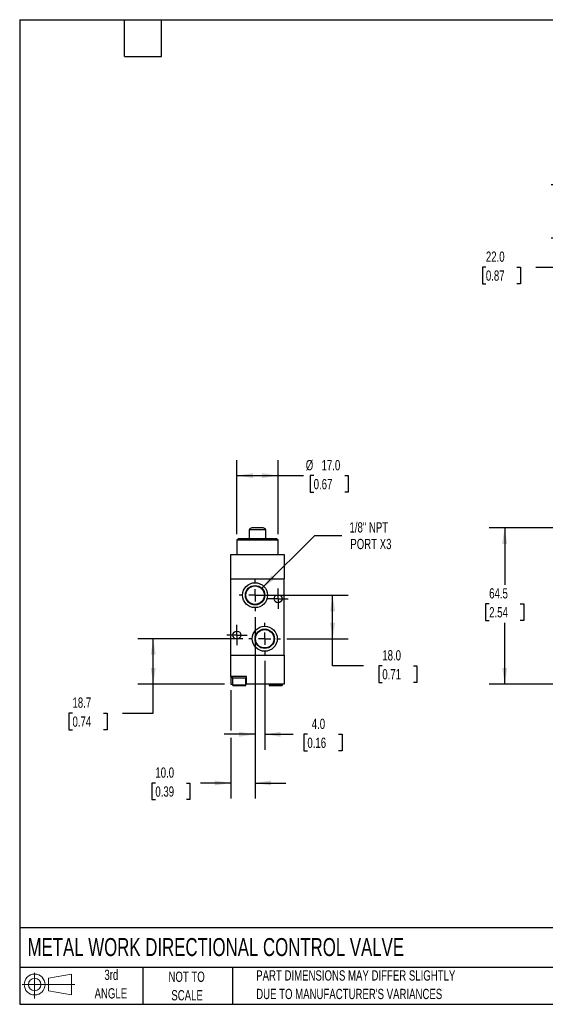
# Model space of a CAD drawing. Header units: millimetres. Extents: x 13 to 546, y 13 to 419.
# Tile 1 of 2: x 13 to 229, y 13 to 419. Entities that reach past the tile are written whole.
import ezdxf

# ---------------------------------------------------------------- set-up
doc = ezdxf.new("R2010")
doc.units = ezdxf.units.MM
doc.header["$LTSCALE"] = 2
doc.linetypes.add('CENTERX2', pattern=[20.32, 12.7, -2.54, 2.54, -2.54])
doc.layers.add('CENTER', color=40, linetype='CENTERX2')
doc.layers.add('SLD-DEFPOINTS', color=7, linetype='Continuous')
doc.layers.add('DIMENSIONS', color=140, linetype='Continuous', lineweight=25)
doc.layers.add('TEXT', color=140, linetype='Continuous', lineweight=25)
doc.styles.add('SLDTEXTSTYLE0', font='TXT', dxfattribs={"width": 0.7})
doc.dimstyles.new('SLDDIMSTYLE1', dxfattribs={"dimtxt": 4.316016, "dimasz": 6.604, "dimexe": 0, "dimexo": 0.0625, "dimgap": 1.079004, "dimtad": 0, "dimtih": 1, "dimtoh": 1, "dimrnd": 1e-09, "dimzin": 12, "dimdsep": 46, "dimtxsty": 'SLDTEXTSTYLE0', "dimsah": 1, "dimcen": 0.09, "dimadec": 0, "dimazin": 3, "dimtfac": 1, "dimtofl": 0, "dimtmove": 0, "dimatfit": 3, "dimfxl": 0, "dimfrac": 2, "dimtolj": 1, "dimtzin": 12, "dimarcsym": 0})
doc.dimstyles.new('SLDDIMSTYLE3', dxfattribs={"dimtxt": 4.316016, "dimasz": 6.604, "dimexe": 0, "dimexo": 0.0625, "dimgap": 1.079004, "dimtad": 0, "dimtih": 1, "dimtoh": 1, "dimrnd": 1e-09, "dimzin": 4, "dimdsep": 46, "dimtxsty": 'SLDTEXTSTYLE0', "dimsah": 1, "dimcen": 0.09, "dimadec": 0, "dimazin": 1, "dimtfac": 1, "dimtmove": 0, "dimatfit": 0, "dimfxl": 0, "dimfrac": 2, "dimtolj": 1, "dimtzin": 12, "dimarcsym": 0})
doc.dimstyles.new('SLDDIMSTYLE4', dxfattribs={"dimtxt": 4.316016, "dimasz": 6.604, "dimexe": 0, "dimexo": 0.0625, "dimgap": 1.079004, "dimtad": 0, "dimtih": 1, "dimtoh": 1, "dimrnd": 1e-09, "dimzin": 4, "dimdsep": 46, "dimtxsty": 'SLDTEXTSTYLE0', "dimsah": 1, "dimcen": 0.09, "dimadec": 0, "dimazin": 1, "dimtfac": 1, "dimtofl": 0, "dimtmove": 0, "dimatfit": 3, "dimfxl": 0, "dimfrac": 2, "dimtolj": 1, "dimtzin": 12, "dimarcsym": 0})
doc.dimstyles.new('SLDDIMSTYLE5', dxfattribs={"dimtxt": 4.316016, "dimasz": 6.604, "dimexe": 0, "dimexo": 0.0625, "dimgap": 1.079004, "dimtad": 0, "dimtih": 1, "dimtoh": 1, "dimrnd": 1e-09, "dimzin": 12, "dimdsep": 46, "dimtxsty": 'SLDTEXTSTYLE0', "dimsah": 1, "dimcen": 0, "dimadec": 0, "dimazin": 3, "dimtfac": 1, "dimtofl": 0, "dimtmove": 0, "dimatfit": 3, "dimfxl": 0, "dimfrac": 2, "dimtolj": 1, "dimtzin": 12, "dimarcsym": 0})

# ---------------------------------------------------------------- blocks, each defined once
blk = doc.blocks.new('Block11')
at = {"color": 7, "linetype": 'Continuous', "lineweight": 18}
for p, q in [((5.18, 10.62), (5.18, 0)), ((10.96, 8.33), (20.35, 10.06)), ((10.96, 3.19), (10.96, 8.33)), ((20.35, 10.06), (20.35, 1.46)), ((0, 5.76), (21.75, 5.76)), ((10.96, 3.19), (20.35, 1.46))]:
    blk.add_line(p, q, dxfattribs=at)
for radius in [4.3, 2.57]:
    blk.add_circle((5.18, 5.76), radius, dxfattribs=at)
blk = doc.blocks.new('Block12')
at = {"layer": 'SLD-DEFPOINTS'}
blk.add_blockref('Block11', (0, 0), dxfattribs=at)
blk = doc.blocks.new('_D_4')
at = {"layer": 'DIMENSIONS'}
for p, q in [((275.68, 209.37), (206.38, 209.37)), ((212.73, 209.37), (212.73, 185.86)), ((206.32, 178.03), (204.87, 178.03)), ((204.87, 178.03), (204.87, 171.17)), ((219.14, 178.03), (220.59, 178.03)), ((220.59, 178.03), (220.59, 171.17)), ((204.87, 171.17), (206.32, 171.17)), ((220.59, 171.17), (219.14, 171.17)), ((212.73, 144.87), (212.73, 170.21)), ((261.99, 144.87), (206.38, 144.87))]:
    blk.add_line(p, q, dxfattribs=at)
for points in [[(212.73, 209.37), (211.71, 202.76), (213.74, 202.76)], [(212.73, 144.87), (213.74, 151.47), (211.71, 151.47)]]:
    blk.add_solid(points, dxfattribs=at)
at = {"layer": 'DIMENSIONS', "char_height": 4.233, "attachment_point": 1, "style": 'SLDTEXTSTYLE0'}
for s, insert in [('64.5', (206.32, 184.45)), ('2.54', (206.32, 176.63))]:
    blk.add_mtext(s, dxfattribs=dict(at, insert=insert))
blk = doc.blocks.new('_D_13')
at = {"layer": 'DIMENSIONS'}
for p, q in [((261.99, 350.98), (231.93, 350.98)), ((238.28, 350.98), (238.28, 328.98)), ((261.99, 328.98), (231.93, 328.98)), ((238.28, 316.99), (238.28, 328.98)), ((204.97, 316.99), (203.52, 316.99)), ((203.52, 316.99), (203.52, 310.13)), ((217.8, 316.99), (219.25, 316.99)), ((219.25, 316.99), (219.25, 310.13)), ((225.58, 316.99), (238.28, 316.99)), ((203.52, 310.13), (204.97, 310.13)), ((219.25, 310.13), (217.8, 310.13))]:
    blk.add_line(p, q, dxfattribs=at)
for points in [[(238.28, 350.98), (237.26, 344.38), (239.29, 344.38)], [(238.28, 328.98), (239.29, 335.59), (237.26, 335.59)]]:
    blk.add_solid(points, dxfattribs=at)
at = {"layer": 'DIMENSIONS', "char_height": 4.233, "attachment_point": 1, "style": 'SLDTEXTSTYLE0'}
for s, insert in [('22.0', (204.97, 323.41)), ('0.87', (204.97, 315.59))]:
    blk.add_mtext(s, dxfattribs=dict(at, insert=insert))
blk = doc.blocks.new('_D_16')
at = {"layer": 'DIMENSIONS'}
for p, q in [((102.27, 206.81), (102.27, 237.27)), ((119.27, 206.81), (119.27, 237.27)), ((102.27, 230.92), (119.27, 230.92)), ((119.27, 230.92), (129.71, 230.92)), ((133.94, 230.92), (132.49, 230.92)), ((132.49, 230.92), (132.49, 224.06)), ((146.76, 230.92), (148.21, 230.92)), ((148.21, 230.92), (148.21, 224.06)), ((132.49, 224.06), (133.94, 224.06)), ((148.21, 224.06), (146.76, 224.06))]:
    blk.add_line(p, q, dxfattribs=at)
for points in [[(102.27, 230.92), (108.88, 229.91), (108.88, 231.94)], [(119.27, 230.92), (112.67, 231.94), (112.67, 229.91)]]:
    blk.add_solid(points, dxfattribs=at)
at = {"layer": 'DIMENSIONS', "char_height": 4.233, "attachment_point": 1, "style": 'SLDTEXTSTYLE0'}
for s, insert in [('%%c', (130.68, 237.35)), ('17.0', (137.2, 237.35)), ('0.67', (133.94, 229.52))]:
    blk.add_mtext(s, dxfattribs=dict(at, insert=insert))
blk = doc.blocks.new('_D_17')
at = {"layer": 'DIMENSIONS'}
for p, q in [((109.77, 172.49), (109.77, 117.8)), ((113.77, 154.49), (113.77, 117.8)), ((109.77, 124.15), (97.07, 124.15)), ((113.77, 124.15), (125.51, 124.15)), ((131.35, 124.15), (129.9, 124.15)), ((129.9, 124.15), (129.9, 117.29)), ((144.18, 124.15), (145.63, 124.15)), ((145.63, 124.15), (145.63, 117.29)), ((129.9, 117.29), (131.35, 117.29)), ((145.63, 117.29), (144.18, 117.29))]:
    blk.add_line(p, q, dxfattribs=at)
for points in [[(109.77, 124.15), (103.17, 125.17), (103.17, 123.13)], [(113.77, 124.15), (120.38, 123.13), (120.38, 125.17)]]:
    blk.add_solid(points, dxfattribs=at)
at = {"layer": 'DIMENSIONS', "char_height": 4.233, "attachment_point": 1, "style": 'SLDTEXTSTYLE0'}
for s, insert in [('4.0', (133.15, 130.57)), ('0.16', (131.35, 122.75))]:
    blk.add_mtext(s, dxfattribs=dict(at, insert=insert))
blk = doc.blocks.new('_D_18')
at = {"layer": 'DIMENSIONS'}
for p, q in [((109.77, 172.49), (109.77, 97.69)), ((99.77, 142.33), (99.77, 125.67)), ((99.77, 122.63), (99.77, 97.69)), ((68.65, 104.04), (67.2, 104.04)), ((67.2, 104.04), (67.2, 97.18)), ((81.47, 104.04), (82.92, 104.04)), ((82.92, 104.04), (82.92, 97.18)), ((99.77, 104.04), (87.32, 104.04)), ((109.77, 104.04), (122.47, 104.04)), ((67.2, 97.18), (68.65, 97.18)), ((82.92, 97.18), (81.47, 97.18))]:
    blk.add_line(p, q, dxfattribs=at)
for points in [[(99.77, 104.04), (93.17, 105.05), (93.17, 103.02)], [(109.77, 104.04), (116.38, 103.02), (116.38, 105.05)]]:
    blk.add_solid(points, dxfattribs=at)
at = {"layer": 'DIMENSIONS', "char_height": 4.233, "attachment_point": 1, "style": 'SLDTEXTSTYLE0'}
for s, insert in [('10.0', (68.65, 110.46)), ('0.39', (68.65, 102.63))]:
    blk.add_mtext(s, dxfattribs=dict(at, insert=insert))
blk = doc.blocks.new('_D_19')
at = {"layer": 'DIMENSIONS'}
for p, q in [((104.69, 163.57), (61.42, 163.57)), ((67.77, 144.87), (67.77, 163.57)), ((97.23, 144.87), (61.42, 144.87)), ((67.77, 132.91), (67.77, 144.87)), ((34.47, 132.91), (33.02, 132.91)), ((33.02, 132.91), (33.02, 126.05)), ((47.29, 132.91), (48.74, 132.91)), ((48.74, 132.91), (48.74, 126.05)), ((55.07, 132.91), (67.77, 132.91)), ((33.02, 126.05), (34.47, 126.05)), ((48.74, 126.05), (47.29, 126.05))]:
    blk.add_line(p, q, dxfattribs=at)
for points in [[(67.77, 163.57), (66.76, 156.96), (68.79, 156.96)], [(67.77, 144.87), (68.79, 151.47), (66.76, 151.47)]]:
    blk.add_solid(points, dxfattribs=at)
at = {"layer": 'DIMENSIONS', "char_height": 4.233, "attachment_point": 1, "style": 'SLDTEXTSTYLE0'}
for s, insert in [('18.7', (34.47, 139.34)), ('0.74', (34.47, 131.51))]:
    blk.add_mtext(s, dxfattribs=dict(at, insert=insert))
blk = doc.blocks.new('_D_20')
at = {"layer": 'DIMENSIONS'}
for p, q in [((112.31, 181.57), (148.12, 181.57)), ((141.77, 163.57), (141.77, 181.57)), ((122.85, 163.57), (148.12, 163.57)), ((141.77, 152.45), (141.77, 163.57)), ((154.47, 152.45), (141.77, 152.45)), ((162.25, 152.45), (160.8, 152.45)), ((160.8, 152.45), (160.8, 145.59)), ((175.08, 152.45), (176.53, 152.45)), ((176.53, 152.45), (176.53, 145.59)), ((160.8, 145.59), (162.25, 145.59)), ((176.53, 145.59), (175.08, 145.59))]:
    blk.add_line(p, q, dxfattribs=at)
for points in [[(141.77, 181.57), (140.76, 174.96), (142.79, 174.96)], [(141.77, 163.57), (142.79, 170.17), (140.76, 170.17)]]:
    blk.add_solid(points, dxfattribs=at)
at = {"layer": 'DIMENSIONS', "char_height": 4.233, "attachment_point": 1, "style": 'SLDTEXTSTYLE0'}
for s, insert in [('18.0', (162.25, 158.87)), ('0.71', (162.25, 151.05))]:
    blk.add_mtext(s, dxfattribs=dict(at, insert=insert))
blk = doc.blocks.new('_D_21')
at = {"layer": 'DIMENSIONS'}
for p, q in [((112.6, 184.4), (134.42, 206.22)), ((134.42, 206.22), (145.53, 206.22))]:
    blk.add_line(p, q, dxfattribs=at)
blk.add_solid([(112.6, 184.4), (117.99, 188.35), (116.55, 189.79)], dxfattribs=at)
at = {"layer": 'DIMENSIONS', "char_height": 4.233, "attachment_point": 1, "style": 'SLDTEXTSTYLE0'}
for s, insert in [('1/8" NPT', (148.71, 211.67)), ('PORT X3', (149.07, 204.81))]:
    blk.add_mtext(s, dxfattribs=dict(at, insert=insert))
blk = doc.blocks.new('SW_CENTERMARKSYMBOL_7')
at = {"layer": 'CENTER', "color": 0}
for p, q in [((0, 5.08), (0, 6.54)), ((-5.08, 0), (-6.54, 0)), ((0, 0), (-2.54, 0)), ((0, 0), (0, 2.54)), ((0, 0), (0, -2.54)), ((0, 0), (2.54, 0)), ((5.08, 0), (6.54, 0)), ((0, -5.08), (0, -6.54))]:
    blk.add_line(p, q, dxfattribs=at)
blk = doc.blocks.new('SW_CENTERMARKSYMBOL_8')
at = {"layer": 'CENTER', "color": 0}
for p, q in [((0, 5.08), (0, 6.54)), ((-5.08, 0), (-6.54, 0)), ((0, 0), (-2.54, 0)), ((0, 0), (0, 2.54)), ((0, 0), (0, -2.54)), ((0, 0), (2.54, 0)), ((5.08, 0), (6.54, 0)), ((0, -5.08), (0, -6.54))]:
    blk.add_line(p, q, dxfattribs=at)
blk = doc.blocks.new('SW_CENTERMARKSYMBOL_9')
at = {"layer": 'CENTER', "color": 0}
for p, q in [((0, 2.54), (0, 4.19)), ((-2.54, 0), (-4.19, 0)), ((0, 0), (-2.54, 0)), ((0, 0), (0, 2.54)), ((0, 0), (0, -2.54)), ((0, 0), (2.54, 0)), ((2.54, 0), (4.19, 0)), ((0, -2.54), (0, -4.19))]:
    blk.add_line(p, q, dxfattribs=at)
blk = doc.blocks.new('SW_CENTERMARKSYMBOL_10')
at = {"layer": 'CENTER', "color": 0}
for p, q in [((0, 2.54), (0, 4.19)), ((-2.54, 0), (-4.19, 0)), ((0, 0), (-2.54, 0)), ((0, 0), (0, 2.54)), ((0, 0), (0, -2.54)), ((0, 0), (2.54, 0)), ((2.54, 0), (4.19, 0)), ((0, -2.54), (0, -4.19))]:
    blk.add_line(p, q, dxfattribs=at)

msp = doc.modelspace()

# ---------------------------------------------------------------- linework, layer by layer
for p, q in [((107.272, 208.569), (107.272, 204.867)), ((114.272, 208.569), (107.272, 208.569)), ((113.076, 209.367), (108.468, 209.367)), ((114.272, 204.867), (114.272, 208.569)), ((102.872, 204.867), (102.272, 204.267)), ((102.272, 204.267), (102.272, 198.367)), ((119.272, 204.267), (102.272, 204.267)), ((118.672, 204.867), (102.872, 204.867)), ((119.272, 204.267), (118.672, 204.867)), ((119.272, 198.367), (119.272, 204.267)), ((99.772, 188.367), (99.772, 198.367)), ((99.772, 198.367), (121.772, 198.367)), ((121.772, 198.367), (121.772, 188.367)), ((99.772, 156.867), (99.772, 188.367)), ((99.772, 188.367), (121.772, 188.367)), ((121.772, 156.867), (121.772, 188.367)), ((99.772, 148.067), (99.772, 156.867)), ((99.772, 156.867), (121.772, 156.867)), ((121.772, 156.867), (121.772, 144.867)), ((106.272, 148.067), (99.772, 148.067)), ((99.772, 148.067), (99.772, 144.867)), ((100.272, 148.067), (100.272, 147.267)), ((103.272, 147.267), (100.272, 147.267)), ((100.522, 147.267), (100.522, 144.567)), ((106.272, 147.267), (103.272, 147.267)), ((106.022, 144.567), (106.022, 147.267)), ((106.272, 144.867), (106.272, 148.067)), ((99.772, 144.867), (100.522, 144.867)), ((100.522, 144.567), (103.272, 144.567)), ((103.272, 144.567), (106.022, 144.567)), ((106.022, 144.867), (106.272, 144.867)), ((121.772, 144.867), (106.272, 144.867)), ((115.522, 144.867), (115.522, 144.567)), ((115.522, 144.567), (118.272, 144.567)), ((118.272, 144.567), (121.022, 144.567)), ((121.022, 144.567), (121.022, 144.867))]:
    msp.add_line(p, q)
for centre, radius in [((109.772, 181.567), 5.15), ((109.772, 181.567), 4.002), ((109.772, 181.567), 3.792), ((119.272, 180.117), 1.65), ((102.272, 165.117), 1.65), ((113.772, 163.567), 5.15), ((113.772, 163.567), 4.002), ((113.772, 163.567), 3.792)]:
    msp.add_circle(centre, radius)
for centre, radius, start, end in [((109.372, 206.717), 2.8, 108.8392, 138.59038), ((112.172, 206.717), 2.8, 41.40962, 71.1608), ((100.822, 144.567), 0.3, 180, 270), ((105.722, 144.567), 0.3, 270, 0), ((115.822, 144.567), 0.3, 180, 270), ((120.722, 144.567), 0.3, 270, 0)]:
    msp.add_arc(centre, radius, start, end)
for points in [[(100.822, 144.267), (100.822, 144.267), (101.08, 144.267), (101.999, 144.267), (102.622, 144.267), (103.272, 144.267)], [(115.822, 144.267), (115.822, 144.267), (116.08, 144.267), (116.999, 144.267), (117.622, 144.267), (118.272, 144.267)]]:
    msp.add_open_spline(points, degree=3, knots=[0, 0, 0, 0, 0.5, 0.5, 1, 1, 1, 1])
for points in [[(103.272, 144.267), (104.624, 144.267), (105.722, 144.267), (105.722, 144.267)], [(118.272, 144.267), (119.624, 144.267), (120.722, 144.267), (120.722, 144.267)]]:
    msp.add_open_spline(points, degree=3)
at = {"layer": 'TEXT'}
for p, q in [((12.7, 419.1), (546.1, 419.1)), ((12.7, 419.1), (12.7, 12.7)), ((55.88, 403.86), (55.88, 419.1)), ((71.12, 403.86), (71.12, 419.1)), ((55.88, 403.86), (71.12, 403.86)), ((546.1, 44.252), (12.7, 44.252)), ((546.1, 27.94), (12.7, 27.94)), ((63.5, 27.94), (63.5, 12.7)), ((100.423, 27.94), (100.423, 12.7)), ((12.7, 12.7), (546.1, 12.7))]:
    msp.add_line(p, q, dxfattribs=at)

# ---------------------------------------------------------------- block references
at = {"layer": 'CENTER'}
for name, p in [('SW_CENTERMARKSYMBOL_7', (109.772, 181.567)), ('SW_CENTERMARKSYMBOL_9', (119.272, 180.117)), ('SW_CENTERMARKSYMBOL_10', (102.272, 165.117)), ('SW_CENTERMARKSYMBOL_8', (113.772, 163.567))]:
    msp.add_blockref(name, p, dxfattribs=at)
at = {"layer": 'SLD-DEFPOINTS'}
msp.add_blockref('Block12', (13.676, 15.108), dxfattribs=at)

# ---------------------------------------------------------------- texts
at = {"layer": 'TEXT', "style": 'SLDTEXTSTYLE0'}
for s, insert, char_height, attachment_point in [('METAL WORK DIRECTIONAL CONTROL VALVE', (15.931, 40.037), 7.40833, 1), ('3rd', (50.493, 26.987), 4.2333, 2), ('NOT TO', (81.537, 26.197), 4.2333, 2), ('PART DIMENSIONS MAY DIFFER SLIGHTLY', (110.239, 26.735), 4.23333, 1), ('ANGLE', (50.298, 19.342), 4.2333, 2), ('SCALE', (81.729, 18.553), 4.2333, 2), ("DUE TO MANUFACTURER'S VARIANCES", (110.239, 19.09), 4.23333, 1)]:
    msp.add_mtext(s, dxfattribs=dict(at, insert=insert, char_height=char_height, attachment_point=attachment_point))

# ---------------------------------------------------------------- dimensions: what is measured, and where the dimension line sits
at = {"layer": 'DIMENSIONS'}
for base, p1, p2, dimstyle, picture, middle in [((238.279, 328.985), (264.527, 350.985), (264.527, 328.985), 'SLDDIMSTYLE4', '_D_13', (238.279, 316.992)), ((212.729, 144.867), (278.223, 209.367), (264.527, 144.867), 'SLDDIMSTYLE1', '_D_4', (212.729, 178.031)), ((141.772, 181.567), (120.314, 163.567), (109.772, 181.567), 'SLDDIMSTYLE4', '_D_20', (141.772, 152.451)), ((67.772, 163.567), (99.772, 144.867), (107.23, 163.567), 'SLDDIMSTYLE1', '_D_19', (67.772, 132.912))]:
    dim = msp.add_linear_dim(base=base, p1=p1, p2=p2, angle=90, dimstyle=dimstyle, dxfattribs=at)
    dim.commit()
    dim.dimension.update_dxf_attribs({"geometry": picture, "text_midpoint": middle, "dimtype": 160})
dim = msp.add_linear_dim(base=(102.272, 230.922), p1=(119.272, 204.267), p2=(102.272, 204.267), text='%%c<>', dimstyle='SLDDIMSTYLE4', dxfattribs=at)
dim.commit()
dim.dimension.update_dxf_attribs({"geometry": '_D_16', "text_midpoint": (140.35, 230.922), "dimtype": 160})
dim = msp.add_diameter_dim_2p(p1=(106.942, 178.738), p2=(112.602, 184.397), text='1/8" NPT\\PPORT X3', dimstyle='SLDDIMSTYLE5', override={"dimpost": '<>'}, dxfattribs=at)
dim.commit()
dim.dimension.update_dxf_attribs({"geometry": '_D_21', "text_midpoint": (161.42, 206.216), "dimtype": 163})
for base, p1, p2, picture, middle in [((109.772, 104.036), (99.772, 144.867), (109.772, 175.026), '_D_18', (75.059, 104.036)), ((113.772, 124.15), (109.772, 175.026), (113.772, 157.026), '_D_17', (137.767, 124.15))]:
    dim = msp.add_linear_dim(base=base, p1=p1, p2=p2, dimstyle='SLDDIMSTYLE3', dxfattribs=at)
    dim.commit()
    dim.dimension.update_dxf_attribs({"geometry": picture, "text_midpoint": middle, "dimtype": 160})

doc.saveas('drawing.dxf')
